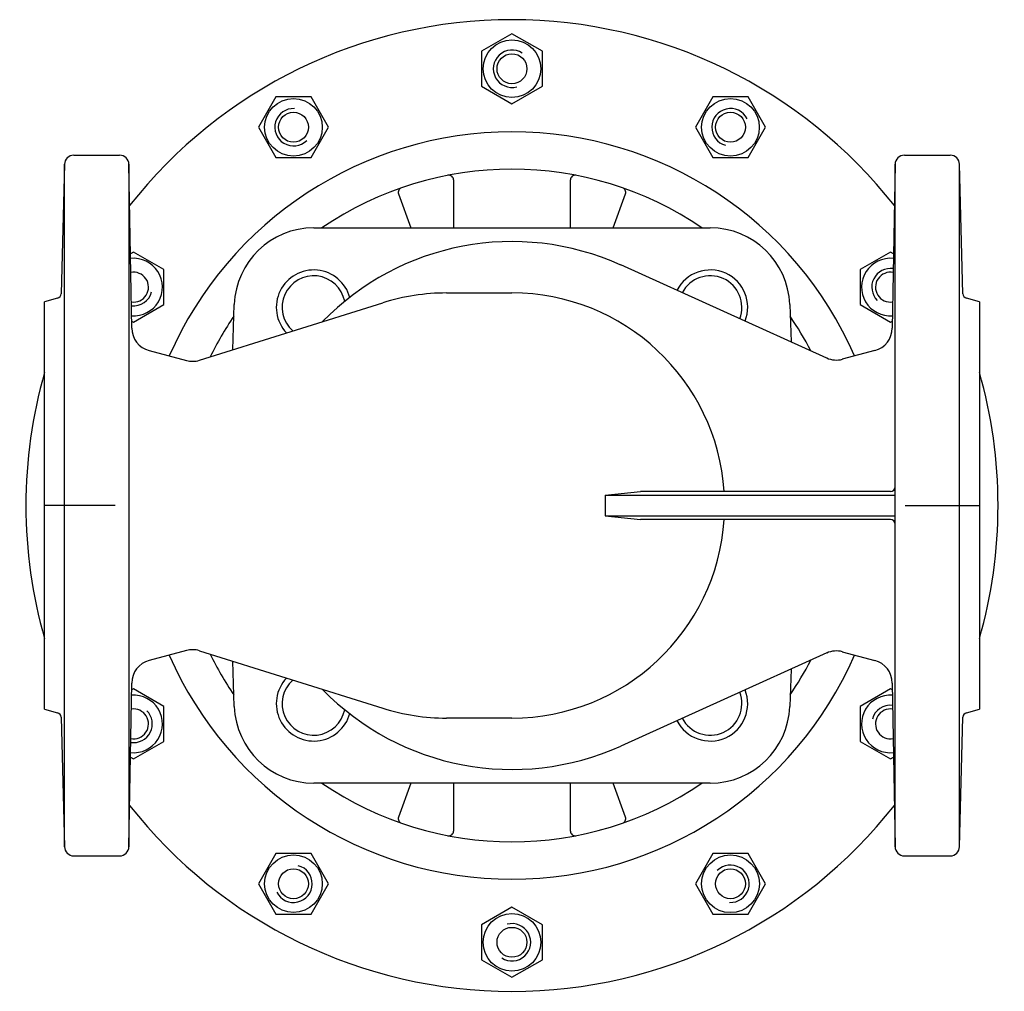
# Model space of a CAD drawing. Extents: x 35 to 246, y -652 to -444.
import ezdxf

# ---------------------------------------------------------------- set-up
doc = ezdxf.new("R2010")
doc.units = 0
doc.layers.get('0').update_dxf_attribs({"linetype": 'CONTINUOUS'})

# ---------------------------------------------------------------- blocks, each defined once
blk = doc.blocks.new('DMA160', base_point=(36.66, -651.93))
at = {"color": 7}
for p, q in [((140.66, -446.92), (134.16, -450.67)), ((147.16, -450.67), (140.66, -446.92)), ((134.16, -450.67), (134.16, -458.18)), ((147.16, -458.18), (147.16, -450.67)), ((134.16, -458.18), (140.66, -461.93)), ((140.66, -461.93), (147.16, -458.18)), ((90.16, -460.45), (86.41, -466.95)), ((97.67, -460.45), (90.16, -460.45)), ((101.42, -466.95), (97.67, -460.45)), ((183.66, -460.45), (179.91, -466.95)), ((191.17, -460.45), (183.66, -460.45)), ((194.92, -466.95), (191.17, -460.45)), ((86.41, -466.95), (90.16, -473.45)), ((97.67, -473.45), (101.42, -466.95)), ((179.91, -466.95), (183.66, -473.45)), ((191.17, -473.45), (194.92, -466.95)), ((90.16, -473.45), (97.67, -473.45)), ((183.66, -473.45), (191.17, -473.45)), ((59.69, -493.67), (59.03, -494.05)), ((66.19, -497.42), (59.69, -493.67)), ((221.64, -493.67), (215.14, -497.42)), ((222.29, -494.05), (221.64, -493.67)), ((66.19, -504.93), (66.19, -497.42)), ((215.14, -497.42), (215.14, -504.93)), ((59.69, -508.68), (66.19, -504.93)), ((215.14, -504.93), (221.64, -508.68)), ((59.28, -508.45), (59.69, -508.68)), ((221.64, -508.68), (222.04, -508.45)), ((59.69, -587.17), (59.28, -587.4)), ((66.19, -590.92), (59.69, -587.17)), ((221.64, -587.17), (215.14, -590.92)), ((222.04, -587.4), (221.64, -587.17)), ((66.19, -598.43), (66.19, -590.92)), ((215.14, -590.92), (215.14, -598.43)), ((59.69, -602.18), (66.19, -598.43)), ((215.14, -598.43), (221.64, -602.18)), ((59.03, -601.8), (59.69, -602.18)), ((221.64, -602.18), (222.29, -601.8)), ((90.16, -622.4), (86.41, -628.9)), ((97.67, -622.4), (90.16, -622.4)), ((101.42, -628.9), (97.67, -622.4)), ((183.66, -622.4), (179.91, -628.9)), ((191.17, -622.4), (183.66, -622.4)), ((194.92, -628.9), (191.17, -622.4)), ((86.41, -628.9), (90.16, -635.4)), ((97.67, -635.4), (101.42, -628.9)), ((179.91, -628.9), (183.66, -635.4)), ((191.17, -635.4), (194.92, -628.9)), ((140.66, -633.92), (134.16, -637.67)), ((147.16, -637.67), (140.66, -633.92)), ((90.16, -635.4), (97.67, -635.4)), ((183.66, -635.4), (191.17, -635.4)), ((134.16, -637.67), (134.16, -645.18)), ((147.16, -645.18), (147.16, -637.67)), ((134.16, -645.18), (140.66, -648.93)), ((140.66, -648.93), (147.16, -645.18))]:
    blk.add_line(p, q, dxfattribs=at)
for centre, radius in [((140.66, -454.43), 6.17), ((140.66, -454.43), 3.2), ((93.91, -466.95), 6.17), ((187.41, -466.95), 6.17), ((93.91, -466.95), 3.2), ((187.41, -466.95), 3.2), ((93.91, -628.9), 6.17), ((187.41, -628.9), 6.18), ((93.91, -628.9), 3.2), ((187.41, -628.9), 3.2), ((140.66, -641.43), 6.17), ((140.66, -641.43), 3.2)]:
    blk.add_circle(centre, radius, dxfattribs=at)
for centre, radius, start, end in [((140.66, -547.93), 104, 38.1264, 141.8736), ((140.66, -454.43), 4, 57, 285), ((93.91, -466.95), 4, 87, 315), ((187.41, -466.95), 4, 27, 255), ((140.66, -547.93), 80, 23.5858, 156.4142), ((59.69, -501.18), 6.17, 266.0442, 95.9558), ((221.64, -501.18), 6.17, 84.0442, 273.9558), ((59.69, -501.18), 3.2, 261.404, 100.596), ((221.64, -501.18), 4, 81.3362, 225), ((221.64, -501.18), 3.2, 79.404, 278.596), ((59.69, -501.18), 4, 263.3362, 345), ((140.66, -547.93), 104, 164.0576, 195.9424), ((140.66, -547.93), 104, 344.0576, 15.9424), ((140.66, -547.93), 80, 203.5858, 336.4142), ((59.69, -594.68), 6.17, 264.0442, 93.9558), ((221.64, -594.68), 6.17, 86.0442, 275.9558), ((59.69, -594.68), 4, 261.3362, 45), ((59.69, -594.68), 3.2, 259.404, 98.596), ((221.64, -594.68), 4, 83.3362, 165), ((221.64, -594.68), 3.2, 81.404, 280.596), ((140.66, -547.93), 104, 218.1264, 321.8736), ((93.91, -628.9), 4, 207, 75), ((187.41, -628.9), 4, 267, 135), ((140.66, -641.43), 4, 237, 105)]:
    blk.add_arc(centre, radius, start, end, dxfattribs=at)

msp = doc.modelspace()

# ---------------------------------------------------------------- linework, layer by layer
at = {"color": 7}
for p, q in [((46.91, -472.93), (56.7, -472.93)), ((224.63, -472.93), (234.42, -472.93)), ((44.91, -474.87), (44.18, -502.61)), ((44.91, -620.98), (44.91, -474.87)), ((59.31, -509.93), (58.7, -474.89)), ((58.7, -474.89), (58.7, -620.96)), ((222.63, -474.89), (222.02, -509.93)), ((222.63, -620.96), (222.63, -474.89)), ((237.14, -502.61), (236.42, -474.87)), ((236.42, -620.98), (236.42, -474.87)), ((128.16, -478.22), (128.16, -488.5)), ((153.16, -488.5), (153.16, -478.22)), ((116.38, -481.21), (119.03, -488.5)), ((162.29, -488.5), (164.94, -481.21)), ((98.24, -488.5), (183.09, -488.5)), ((207.99, -516.35), (163.93, -496.44)), ((126.66, -502.43), (140.66, -502.43)), ((43.44, -503.55), (40.66, -504.3)), ((73.79, -516.84), (113.03, -504.51)), ((80.91, -514.6), (81.25, -504.91)), ((200.08, -504.91), (200.36, -512.9)), ((240.66, -504.3), (237.88, -503.55)), ((63.02, -514.76), (71, -516.89)), ((218.31, -514.76), (211.34, -516.62)), ((160.58, -545.73), (168.19, -544.93)), ((221.63, -544.93), (168.19, -544.93)), ((160.58, -545.73), (222.63, -545.73)), ((160.58, -545.73), (160.58, -550.13)), ((160.58, -550.13), (222.63, -550.13)), ((160.58, -550.13), (168.19, -550.93)), ((221.63, -550.93), (168.19, -550.93)), ((71, -578.96), (63.02, -581.1)), ((73.79, -579.02), (113.03, -591.34)), ((211.34, -579.23), (218.31, -581.1)), ((81.25, -590.95), (80.91, -581.25)), ((207.99, -579.5), (163.93, -599.41)), ((200.36, -582.95), (200.08, -590.95)), ((58.7, -620.96), (59.31, -585.93)), ((222.02, -585.93), (222.63, -620.96)), ((40.66, -591.55), (43.44, -592.3)), ((237.88, -592.3), (240.66, -591.55)), ((44.18, -593.24), (44.91, -620.98)), ((140.66, -593.43), (126.66, -593.43)), ((236.42, -620.98), (237.14, -593.24)), ((183.09, -607.35), (98.24, -607.35)), ((119.03, -607.35), (116.38, -614.64)), ((128.16, -607.35), (128.16, -617.63)), ((153.16, -617.63), (153.16, -607.35)), ((164.94, -614.64), (162.29, -607.35)), ((46.66, -622.93), (56.7, -622.93)), ((224.63, -622.93), (234.42, -622.93))]:
    msp.add_line(p, q, dxfattribs=at)
at = {"color": 1}
for p, q in [((40.66, -547.93), (40.66, -504.3)), ((240.66, -504.3), (240.66, -591.55)), ((55.75, -547.93), (40.66, -547.93)), ((40.66, -591.55), (40.66, -547.93)), ((224.77, -547.93), (240.66, -547.93))]:
    msp.add_line(p, q, dxfattribs=at)
at = {"color": 7}
for centre, radius, start, end in [((46.91, -474.93), 2, 90, 178.5), ((56.7, -474.93), 2, 1, 90), ((224.63, -474.93), 2, 90, 179), ((234.42, -474.93), 2, 1.5, 90), ((140.66, -547.93), 72, 55.6257, 124.3743), ((127.16, -478.22), 1, 0, 101.1196), ((154.16, -478.22), 1, 78.8804, 180), ((117.32, -480.87), 1, 109.193, 200), ((164, -480.87), 1, 340, 70.807), ((98.24, -505.5), 17, 90, 178), ((183.09, -505.5), 17, 2, 90), ((140.66, -547.93), 56.5, 65.6824, 135.8438), ((98.24, -505.5), 8, 15, 223.3189), ((98.24, -505.5), 6.75, 10.9687, 228.5937), ((183.09, -505.5), 8, 338.3106, 153.0542), ((183.09, -505.5), 6.75, 338.7978, 152.567), ((43.18, -502.59), 1, 285, 358.5), ((126.66, -547.93), 45.5, 90, 107.4295), ((140.66, -547.93), 45.5, 3.7805, 90), ((238.14, -502.59), 1, 181.5, 255), ((140.66, -547.93), 72, 145.7333, 153.7846), ((140.66, -547.93), 72, 27.3774, 34.2667), ((64.31, -509.93), 5, 180, 255), ((217.02, -509.93), 5, 285, 0), ((72.29, -512.06), 5, 255, 287.4295), ((210.05, -511.79), 5, 245.6824, 285), ((221.63, -543.93), 1, 270, 0), ((140.66, -547.93), 45.5, 270, 356.2195), ((221.63, -551.93), 1, 0, 90), ((72.29, -583.79), 5, 72.5705, 105), ((210.05, -584.06), 5, 75, 114.3176), ((64.31, -585.93), 5, 105, 180), ((140.66, -547.93), 72, 206.2154, 214.2667), ((140.66, -547.93), 72, 325.7333, 332.6226), ((217.02, -585.93), 5, 0, 75), ((98.24, -590.35), 8, 136.6811, 345), ((98.24, -590.35), 6.75, 131.4063, 349.0313), ((140.66, -547.93), 56.5, 224.1562, 294.3176), ((183.09, -590.35), 8, 206.9458, 21.6894), ((183.09, -590.35), 6.75, 207.433, 21.2022), ((98.24, -590.35), 17, 182, 270), ((126.66, -547.93), 45.5, 252.5705, 270), ((183.09, -590.35), 17, 270, 358), ((43.18, -593.26), 1, 1.5, 75), ((238.14, -593.26), 1, 105, 178.5), ((140.66, -547.93), 72, 235.6257, 304.3743), ((117.32, -614.98), 1, 160, 250.807), ((164, -614.98), 1, 289.193, 20), ((127.16, -617.63), 1, 258.8804, 0), ((154.16, -617.63), 1, 180, 281.1196), ((46.91, -620.93), 2, 181.5, 270), ((56.7, -620.93), 2, 270, 359), ((224.63, -620.93), 2, 181, 270), ((234.42, -620.93), 2, 270, 358.5)]:
    msp.add_arc(centre, radius, start, end, dxfattribs=at)

# ---------------------------------------------------------------- block references
msp.add_blockref('DMA160', (36.66, -651.93))

doc.saveas('drawing.dxf')
